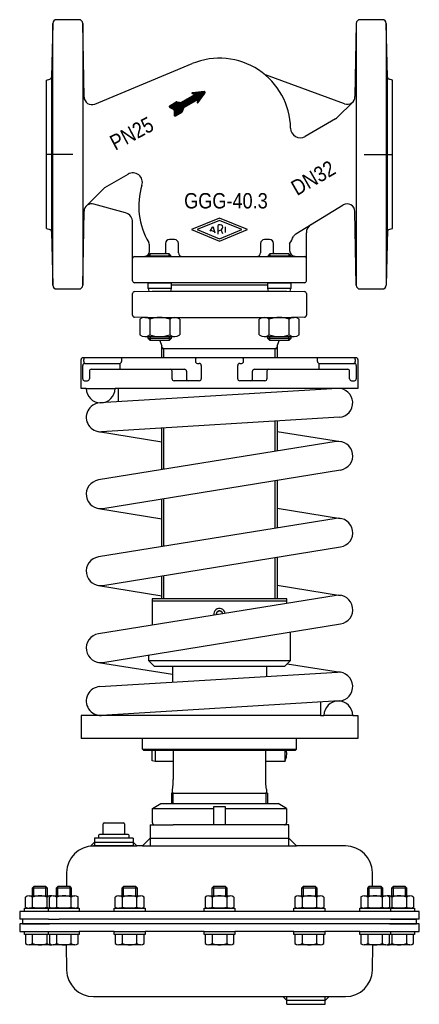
# Model space of a CAD drawing. Extents: x -104 to 104, y -413 to 99.
import ezdxf
from ezdxf.enums import TextEntityAlignment as Align

# ---------------------------------------------------------------- set-up
doc = ezdxf.new("R2010")
doc.units = 0
doc.layers.get('0').update_dxf_attribs({"linetype": 'CONTINUOUS'})

# ---------------------------------------------------------------- blocks, each defined once
blk = doc.blocks.new('*X0')
at = {"color": 7}
for p, q in [((-23.65, 49.04), (-13.11, 59.58)), ((-23.65, 49.32), (-13.78, 59.19)), ((-23.63, 49.62), (-14.45, 58.81)), ((-23.61, 49.92), (-15.12, 58.42)), ((-23.6, 50.23), (-15.79, 58.04)), ((-23.58, 50.53), (-16.46, 57.65)), ((-23.56, 48.85), (-11.43, 60.98)), ((-23.56, 50.83), (-17.13, 57.26)), ((-23.54, 51.13), (-17.79, 56.88)), ((-23.52, 51.44), (-18.46, 56.49)), ((-23.41, 48.72), (-11.11, 61.01)), ((-23.18, 48.66), (-10.8, 61.04)), ((-22.73, 48.83), (-10.49, 61.07)), ((-17.96, 53.32), (-10.17, 61.11)), ((-17.29, 53.7), (-9.86, 61.14)), ((-16.62, 54.09), (-9.54, 61.17)), ((-15.95, 54.48), (-9.23, 61.2)), ((-15.28, 54.86), (-8.91, 61.23)), ((-14.61, 55.25), (-8.6, 61.26)), ((-14.31, 60.36), (-13.94, 60.73)), ((-14.16, 60.23), (-13.63, 60.76)), ((-13.95, 60.15), (-13.31, 60.79)), ((-13.94, 55.63), (-8.29, 61.29)), ((-13.74, 60.08), (-13, 60.82)), ((-13.53, 60.01), (-12.68, 60.85)), ((-13.32, 59.94), (-12.37, 60.89)), ((-13.28, 56.02), (-7.97, 61.32)), ((-13.11, 59.86), (-12.06, 60.92)), ((-12.9, 59.79), (-11.74, 60.95)), ((-12.61, 56.41), (-7.74, 61.27)), ((-11.94, 56.79), (-7.58, 61.15)), ((-11.58, 55.74), (-9.51, 57.81)), ((-11.51, 56.09), (-8.79, 58.81)), ((-11.51, 55.53), (-10.23, 56.8)), ((-11.44, 56.44), (-8.06, 59.82)), ((-11.37, 56.79), (-7.47, 60.69)), ((-11.31, 57.14), (-7.48, 60.97)), ((-26.15, 53.61), (-25.74, 54.02)), ((-26.14, 53.34), (-25.07, 54.41)), ((-26.04, 53.16), (-24.4, 54.79)), ((-25.88, 53.04), (-23.73, 55.18)), ((-25.69, 52.94), (-23.07, 55.57)), ((-25.5, 52.85), (-22.43, 55.92)), ((-25.31, 52.75), (-22.14, 55.92)), ((-25.12, 52.66), (-21.89, 55.89)), ((-24.93, 52.57), (-21.64, 55.86)), ((-24.74, 52.47), (-21.38, 55.83)), ((-24.55, 52.38), (-21.13, 55.8)), ((-24.36, 52.29), (-20.88, 55.77)), ((-24.17, 52.19), (-20.63, 55.74)), ((-23.98, 52.1), (-20.37, 55.71)), ((-23.8, 52.01), (-20.12, 55.68)), ((-23.63, 51.88), (-19.8, 55.72)), ((-23.53, 51.7), (-19.13, 56.1)), ((-22.06, 49.22), (-18.55, 52.72)), ((-21.39, 49.6), (-18.76, 52.23)), ((-20.72, 49.99), (-18.97, 51.74)), ((-20.05, 50.38), (-19.18, 51.24)), ((-11.3, 55.45), (-10.95, 55.8))]:
    blk.add_line(p, q, dxfattribs=at)
blk = doc.blocks.new('DMA160', base_point=(-104, -413.23))
at = {"color": 7}
for p, q in [((-34.87, -311.44), (-30.5, -308.92)), ((-34.87, -311.44), (-3, -311.44)), ((-34.87, -318.92), (-34.87, -311.44)), ((-30.5, -308.92), (-24.9, -308.92)), ((-24.9, -308.92), (-24.05, -308.92)), ((-24.05, -308.92), (24.05, -308.92)), ((-3, -319.92), (-3, -310.42)), ((-3, -310.42), (3, -310.42)), ((3, -310.42), (3, -319.92)), ((3, -311.44), (34.87, -311.44)), ((24.05, -308.92), (24.9, -308.92)), ((24.9, -308.92), (30.5, -308.92)), ((34.87, -311.44), (30.5, -308.92)), ((34.87, -311.44), (34.87, -318.92)), ((-60.5, -324.92), (-60.5, -319.42)), ((-60, -318.92), (-50, -318.92)), ((-49.5, -319.42), (-49.5, -324.92)), ((-36, -319.92), (-33.87, -319.92)), ((-36, -319.92), (-36, -330.92)), ((-33.87, -319.92), (-24.05, -319.92)), ((-3, -319.92), (-24.05, -319.92)), ((3, -319.92), (-3, -319.92)), ((33.87, -319.92), (3, -319.92)), ((36, -319.92), (33.87, -319.92)), ((36, -330.92), (36, -319.92)), ((-63, -326.92), (-65, -326.92)), ((-65, -326.92), (-65, -330.92)), ((-63, -325.42), (-63, -326.92)), ((-47, -326.92), (-63, -326.92)), ((-47.5, -324.92), (-62.5, -324.92)), ((-47, -326.92), (-47, -325.42)), ((-45, -326.92), (-47, -326.92)), ((-45, -326.92), (-45, -330.92)), ((-36, -326.92), (-40, -330.92)), ((-36, -326.92), (36, -326.92)), ((40, -330.92), (36, -326.92)), ((-65, -328.92), (-67, -330.92)), ((-67, -330.92), (-65.58, -330.92)), ((-65.58, -330.92), (-65, -330.92)), ((-45, -330.92), (-65.58, -330.92)), ((-65, -328.92), (-45, -328.92)), ((-65, -330.92), (-45, -330.92)), ((-45, -328.92), (-43, -330.92)), ((-45, -330.92), (-43, -330.92)), ((-40, -330.92), (-43, -330.92)), ((-40, -330.92), (-36, -330.92)), ((-36, -330.92), (36, -330.92)), ((36, -330.92), (40, -330.92)), ((65.58, -330.92), (40, -330.92)), ((-79.58, -344.67), (-79.71, -352.02)), ((79.71, -352.02), (79.58, -344.67)), ((-96.7, -352.02), (-97.5, -352.82)), ((-89.5, -352.82), (-97.5, -352.82)), ((-97.5, -352.82), (-97.5, -356.81)), ((-96.7, -356.81), (-96.7, -352.02)), ((-90.3, -352.02), (-96.7, -352.02)), ((-90.3, -356.81), (-90.3, -352.02)), ((-89.5, -352.82), (-90.3, -352.02)), ((-89.5, -356.81), (-89.5, -352.82)), ((-84.17, -352.02), (-84.97, -352.82)), ((-84.97, -352.82), (-84.97, -356.81)), ((-76.97, -352.82), (-84.97, -352.82)), ((-84.17, -356.81), (-84.17, -352.02)), ((-77.77, -352.02), (-84.17, -352.02)), ((-77.77, -356.81), (-77.77, -352.02)), ((-76.97, -352.82), (-77.77, -352.02)), ((-76.97, -356.81), (-76.97, -352.82)), ((-49.95, -352.02), (-50.75, -352.82)), ((-42.75, -352.82), (-50.75, -352.82)), ((-50.75, -352.82), (-50.75, -356.81)), ((-49.95, -356.81), (-49.95, -352.02)), ((-43.55, -352.02), (-49.95, -352.02)), ((-43.55, -356.81), (-43.55, -352.02)), ((-42.75, -352.82), (-43.55, -352.02)), ((-42.75, -356.81), (-42.75, -352.82)), ((-3.2, -352.02), (-4, -352.82)), ((-4, -352.82), (-4, -356.81)), ((4, -352.82), (-4, -352.82)), ((-3.2, -352.02), (-3.2, -356.81)), ((3.2, -352.02), (-3.2, -352.02)), ((3.2, -352.02), (3.2, -356.81)), ((4, -352.82), (3.2, -352.02)), ((4, -356.81), (4, -352.82)), ((43.55, -352.02), (42.75, -352.82)), ((50.75, -352.82), (42.75, -352.82)), ((42.75, -352.82), (42.75, -356.81)), ((49.95, -352.02), (43.55, -352.02)), ((43.55, -352.02), (43.55, -356.81)), ((50.75, -352.82), (49.95, -352.02)), ((49.95, -352.02), (49.95, -356.81)), ((50.75, -356.81), (50.75, -352.82)), ((77.77, -352.02), (76.97, -352.82)), ((76.97, -352.82), (76.97, -356.81)), ((84.97, -352.82), (76.97, -352.82)), ((77.77, -352.02), (77.77, -356.81)), ((84.17, -352.02), (77.77, -352.02)), ((84.17, -352.02), (84.17, -356.81)), ((84.97, -352.82), (84.17, -352.02)), ((84.97, -356.81), (84.97, -352.82)), ((90.3, -352.02), (89.5, -352.82)), ((97.5, -352.82), (89.5, -352.82)), ((89.5, -352.82), (89.5, -356.81)), ((96.7, -352.02), (90.3, -352.02)), ((90.3, -352.02), (90.3, -356.81)), ((97.5, -352.82), (96.7, -352.02)), ((96.7, -352.02), (96.7, -356.81)), ((97.5, -356.81), (97.5, -352.82)), ((-101.01, -362.65), (-101.01, -357.48)), ((-99.13, -356.81), (-97.5, -356.81)), ((-97.5, -356.81), (-96.7, -356.81)), ((-97.25, -362.65), (-97.25, -357.48)), ((-96.7, -356.81), (-90.3, -356.81)), ((-90.3, -356.81), (-89.5, -356.81)), ((-89.75, -362.65), (-89.75, -357.48)), ((-89.5, -356.81), (-87.87, -356.81)), ((-88.48, -362.65), (-88.48, -357.48)), ((-86.6, -356.81), (-84.97, -356.81)), ((-84.97, -356.81), (-84.17, -356.81)), ((-84.73, -362.65), (-84.73, -357.48)), ((-84.17, -356.81), (-77.77, -356.81)), ((-77.77, -356.81), (-76.97, -356.81)), ((-77.22, -362.65), (-77.22, -357.48)), ((-76.97, -356.81), (-75.34, -356.81)), ((-73.47, -362.65), (-73.47, -357.48)), ((-54.26, -362.65), (-54.26, -357.48)), ((-52.38, -356.81), (-50.75, -356.81)), ((-50.75, -356.81), (-49.95, -356.81)), ((-50.5, -362.65), (-50.5, -357.48)), ((-49.95, -356.81), (-43.55, -356.81)), ((-43.55, -356.81), (-42.75, -356.81)), ((-43, -362.65), (-43, -357.48)), ((-42.75, -356.81), (-41.12, -356.81)), ((-39.24, -362.65), (-39.24, -357.48)), ((-7.51, -357.48), (-7.51, -362.65)), ((-5.63, -356.81), (-4, -356.81)), ((-4, -356.81), (-3.2, -356.81)), ((-3.75, -357.48), (-3.75, -362.65)), ((-3.2, -356.81), (3.2, -356.81)), ((3.2, -356.81), (4, -356.81)), ((3.75, -357.48), (3.75, -362.65)), ((4, -356.81), (5.63, -356.81)), ((7.51, -357.48), (7.51, -362.65)), ((39.24, -357.48), (39.24, -362.65)), ((41.12, -356.81), (42.75, -356.81)), ((42.75, -356.81), (43.55, -356.81)), ((43, -357.48), (43, -362.65)), ((43.55, -356.81), (49.95, -356.81)), ((49.95, -356.81), (50.75, -356.81)), ((50.5, -357.48), (50.5, -362.65)), ((50.75, -356.81), (52.38, -356.81)), ((54.26, -357.48), (54.26, -362.65)), ((73.47, -357.48), (73.47, -362.65)), ((75.34, -356.81), (76.97, -356.81)), ((76.97, -356.81), (77.77, -356.81)), ((77.22, -357.48), (77.22, -362.65)), ((77.77, -356.81), (84.17, -356.81)), ((84.17, -356.81), (84.97, -356.81)), ((84.73, -357.48), (84.73, -362.65)), ((84.97, -356.81), (86.6, -356.81)), ((87.87, -356.81), (89.5, -356.81)), ((88.48, -357.48), (88.48, -362.65)), ((89.5, -356.81), (90.3, -356.81)), ((89.75, -357.48), (89.75, -362.65)), ((90.3, -356.81), (96.7, -356.81)), ((96.7, -356.81), (97.5, -356.81)), ((97.25, -357.48), (97.25, -362.65)), ((97.5, -356.81), (99.13, -356.81)), ((101.01, -357.48), (101.01, -362.65)), ((-101.5, -363.32), (-101.01, -363.32)), ((-101.5, -364.92), (-101.5, -363.32)), ((-101.01, -363.32), (-88.97, -363.32)), ((-89, -363.31), (-99.13, -363.31)), ((-82.96, -363.32), (-89, -363.31)), ((-87.87, -363.31), (-89, -363.31)), ((-88.97, -363.32), (-88.48, -363.32)), ((-88.97, -364.92), (-88.97, -363.32)), ((-88.48, -363.32), (-85.99, -363.32)), ((-75.34, -363.31), (-86.6, -363.31)), ((-85.99, -363.32), (-85.5, -363.32)), ((-85.5, -363.32), (-82.96, -363.32)), ((-84.97, -363.31), (-84.97, -363.32)), ((-84.17, -363.32), (-84.17, -363.31)), ((-82.96, -363.32), (-76.97, -363.32)), ((-77.77, -363.32), (-77.77, -363.31)), ((-76.97, -363.32), (-76.97, -363.31)), ((-76.97, -363.32), (-76.77, -363.32)), ((-76.77, -363.32), (-73.47, -363.32)), ((-73.47, -363.32), (-72.97, -363.32)), ((-72.97, -363.32), (-72.97, -364.92)), ((-54.75, -363.32), (-54.26, -363.32)), ((-54.75, -364.92), (-54.75, -363.32)), ((-54.26, -363.32), (-42.75, -363.32)), ((-41.12, -363.31), (-52.38, -363.31)), ((-50.75, -363.31), (-50.75, -363.32)), ((-49.95, -363.32), (-49.95, -363.31)), ((-43.55, -363.32), (-43.55, -363.31)), ((-42.75, -363.32), (-42.75, -363.31)), ((-42.75, -363.32), (-42.55, -363.32)), ((-42.55, -363.32), (-39.24, -363.32)), ((-39.24, -363.32), (-38.75, -363.32)), ((-38.75, -363.32), (-38.75, -364.92)), ((-8, -363.32), (-7.51, -363.32)), ((-8, -364.92), (-8, -363.32)), ((-7.51, -363.32), (-4.2, -363.32)), ((5.63, -363.31), (-5.63, -363.31)), ((-4.2, -363.32), (-4, -363.32)), ((-4, -363.31), (-4, -363.32)), ((-4, -363.32), (7.51, -363.32)), ((-3.2, -363.31), (-3.2, -363.32)), ((3.2, -363.31), (3.2, -363.32)), ((4, -363.32), (4, -363.31)), ((7.51, -363.32), (8, -363.32)), ((8, -363.32), (8, -364.92)), ((38.75, -363.32), (39.24, -363.32)), ((38.75, -364.92), (38.75, -363.32)), ((39.24, -363.32), (42.55, -363.32)), ((52.38, -363.31), (41.12, -363.31)), ((42.55, -363.32), (42.75, -363.32)), ((42.75, -363.31), (42.75, -363.32)), ((42.75, -363.32), (54.26, -363.32)), ((43.55, -363.31), (43.55, -363.32)), ((49.95, -363.31), (49.95, -363.32)), ((50.75, -363.32), (50.75, -363.31)), ((54.26, -363.32), (54.75, -363.32)), ((54.75, -363.32), (54.75, -364.92)), ((72.97, -363.32), (73.47, -363.32)), ((72.97, -364.92), (72.97, -363.32)), ((73.47, -363.32), (76.77, -363.32)), ((86.6, -363.31), (75.34, -363.31)), ((76.77, -363.32), (76.97, -363.32)), ((76.97, -363.31), (76.97, -363.32)), ((76.97, -363.32), (85.5, -363.32)), ((77.77, -363.31), (77.77, -363.32)), ((84.17, -363.31), (84.17, -363.32)), ((84.97, -363.32), (84.97, -363.31)), ((89, -363.31), (84.97, -363.32)), ((85.5, -363.32), (85.62, -363.32)), ((85.62, -363.32), (85.99, -363.32)), ((85.99, -363.32), (88.48, -363.32)), ((89, -363.31), (87.87, -363.31)), ((88.48, -363.32), (88.97, -363.32)), ((88.97, -363.32), (88.97, -364.92)), ((88.97, -363.32), (101.01, -363.32)), ((99.41, -363.3), (89, -363.31)), ((101.01, -363.32), (101.5, -363.32)), ((101.5, -363.32), (101.5, -364.92)), ((-99.13, -364.92), (-104, -364.92)), ((-104, -364.92), (-104, -368.92)), ((-99.13, -364.92), (-101.5, -364.92)), ((98, -364.91), (-99.13, -364.91)), ((-89, -364.92), (-99.13, -364.92)), ((-88.97, -364.92), (-89, -364.92)), ((-82.95, -364.92), (-89, -364.92)), ((-85.5, -364.92), (-88.97, -364.92)), ((-72.97, -364.92), (-85.5, -364.92)), ((-84.97, -364.92), (-84.97, -364.92)), ((-76.97, -364.92), (-76.97, -364.92)), ((-38.75, -364.92), (-54.75, -364.92)), ((-50.75, -364.92), (-50.75, -364.92)), ((-42.75, -364.92), (-42.75, -364.92)), ((8, -364.92), (-8, -364.92)), ((-4, -364.92), (-4, -364.92)), ((4, -364.92), (4, -364.92)), ((54.75, -364.92), (38.75, -364.92)), ((42.75, -364.92), (42.75, -364.92)), ((50.75, -364.92), (50.75, -364.92)), ((85.5, -364.92), (72.97, -364.92)), ((76.97, -364.92), (76.97, -364.92)), ((84.97, -364.92), (84.97, -364.92)), ((88.97, -364.92), (85.5, -364.92)), ((89, -364.92), (88.97, -364.92)), ((101.5, -364.92), (89, -364.92)), ((104, -364.91), (98, -364.91)), ((104, -368.91), (104, -364.91)), ((-102.5, -368.92), (-104, -368.92)), ((-102.5, -371.42), (-104, -371.42)), ((-104, -371.42), (-104, -375.42)), ((-89, -368.92), (-102.5, -368.92)), ((-102.5, -368.92), (-102.5, -371.42)), ((-86.5, -371.42), (-102.5, -371.42)), ((-102.5, -371.42), (-88.5, -371.42)), ((-89, -368.92), (-83.37, -368.92)), ((-84, -371.42), (-86.5, -371.42)), ((84, -371.42), (-84, -371.42)), ((83.37, -368.92), (-83.37, -368.92)), ((89, -368.92), (83.37, -368.92)), ((86.5, -371.42), (84, -371.42)), ((102.5, -371.42), (86.5, -371.42)), ((88.5, -371.42), (102.5, -371.42)), ((98, -368.91), (89, -368.92)), ((89, -368.92), (102.5, -368.92)), ((90.3, -368.92), (90.3, -368.92)), ((96.7, -368.91), (96.7, -368.92)), ((97.5, -368.92), (97.5, -368.91)), ((104, -368.91), (98, -368.91)), ((102.5, -371.42), (102.5, -368.92)), ((104, -371.42), (102.5, -371.42)), ((104, -375.42), (104, -371.42)), ((-104, -375.42), (-89, -375.42)), ((-101.5, -377.02), (-101.5, -375.42)), ((-101.5, -375.42), (-89, -375.42)), ((-101.01, -377.02), (-101.5, -377.02)), ((-88.97, -377.02), (-101.01, -377.02)), ((-101.01, -377.02), (-101.01, -381.66)), ((-97.25, -381.66), (-97.25, -377.02)), ((-89.75, -381.66), (-89.75, -377.02)), ((-89, -375.42), (-85.5, -375.42)), ((-89, -375.42), (-82.95, -375.42)), ((-88.97, -377.02), (-88.97, -375.42)), ((-88.97, -375.42), (-85.5, -375.42)), ((-88.48, -377.02), (-88.97, -377.02)), ((-85.5, -377.02), (-88.48, -377.02)), ((-88.48, -377.02), (-88.48, -381.66)), ((-85.99, -377.02), (-88.48, -377.02)), ((-85.5, -375.42), (-72.97, -375.42)), ((-76.77, -377.02), (-85.5, -377.02)), ((-76.97, -377.02), (-85.5, -377.02)), ((-84.97, -375.42), (-84.97, -375.42)), ((-84.73, -381.66), (-84.73, -377.02)), ((-77.22, -381.66), (-77.22, -377.02)), ((-76.97, -375.42), (-76.97, -375.42)), ((-76.77, -377.02), (-76.97, -377.02)), ((-72.97, -377.02), (-76.77, -377.02)), ((-73.47, -377.02), (-76.77, -377.02)), ((-73.47, -381.66), (-73.47, -377.02)), ((-72.97, -375.42), (-72.97, -377.02)), ((-54.75, -375.42), (-72.97, -375.42)), ((-54.75, -377.02), (-54.75, -375.42)), ((-54.75, -375.42), (-38.75, -375.42)), ((-54.26, -377.02), (-54.75, -377.02)), ((-42.55, -377.02), (-54.26, -377.02)), ((-42.75, -377.02), (-54.26, -377.02)), ((-54.26, -377.02), (-54.26, -381.66)), ((-50.75, -375.42), (-50.75, -375.42)), ((-50.5, -381.66), (-50.5, -377.02)), ((-43, -381.66), (-43, -377.02)), ((-42.75, -375.42), (-42.75, -375.42)), ((-42.55, -377.02), (-42.75, -377.02)), ((-38.75, -377.02), (-42.55, -377.02)), ((-39.24, -377.02), (-42.55, -377.02)), ((-39.24, -381.66), (-39.24, -377.02)), ((-38.75, -375.42), (-38.75, -377.02)), ((-8, -375.42), (-38.75, -375.42)), ((-8, -377.02), (-8, -375.42)), ((-8, -375.42), (8, -375.42)), ((-4.2, -377.02), (-8, -377.02)), ((-4.2, -377.02), (-7.51, -377.02)), ((-7.51, -377.02), (-7.51, -381.66)), ((-4, -377.02), (-4.2, -377.02)), ((-4, -375.42), (-4, -375.42)), ((7.51, -377.02), (-4, -377.02)), ((-3.75, -377.02), (-3.75, -381.66)), ((3.75, -377.02), (3.75, -381.66)), ((4, -375.42), (4, -375.42)), ((8, -377.02), (7.51, -377.02)), ((7.51, -381.66), (7.51, -377.02)), ((8, -375.42), (8, -377.02)), ((38.75, -375.42), (8, -375.42)), ((38.75, -377.02), (38.75, -375.42)), ((38.75, -375.42), (54.75, -375.42)), ((42.55, -377.02), (38.75, -377.02)), ((42.55, -377.02), (39.24, -377.02)), ((39.24, -377.02), (39.24, -381.66)), ((54.26, -377.02), (42.55, -377.02)), ((42.75, -377.02), (42.55, -377.02)), ((42.75, -375.42), (42.75, -375.42)), ((54.26, -377.02), (42.75, -377.02)), ((43, -377.02), (43, -381.66)), ((50.5, -377.02), (50.5, -381.66)), ((50.75, -375.42), (50.75, -375.42)), ((54.26, -381.66), (54.26, -377.02)), ((54.75, -377.02), (54.26, -377.02)), ((54.75, -375.42), (54.75, -377.02)), ((72.97, -375.42), (54.75, -375.42)), ((72.97, -377.02), (72.97, -375.42)), ((72.97, -375.42), (85.5, -375.42)), ((76.77, -377.02), (72.97, -377.02)), ((76.77, -377.02), (73.47, -377.02)), ((73.47, -377.02), (73.47, -381.66)), ((76.97, -377.02), (76.77, -377.02)), ((76.97, -375.42), (76.97, -375.42)), ((85.5, -377.02), (76.97, -377.02)), ((77.22, -377.02), (77.22, -381.66)), ((84.73, -377.02), (84.73, -381.66)), ((84.97, -375.42), (84.97, -375.42)), ((85.5, -375.42), (88.97, -375.42)), ((85.62, -377.02), (85.5, -377.02)), ((85.99, -377.02), (85.62, -377.02)), ((88.48, -377.02), (85.62, -377.02)), ((88.48, -377.02), (85.99, -377.02)), ((88.97, -377.02), (88.48, -377.02)), ((88.48, -381.66), (88.48, -377.02)), ((88.97, -375.42), (89, -375.42)), ((88.97, -375.42), (88.97, -377.02)), ((101.01, -377.02), (88.97, -377.02)), ((89, -375.42), (104, -375.42)), ((89, -375.42), (101.5, -375.42)), ((89.75, -377.02), (89.75, -381.66)), ((97.25, -377.02), (97.25, -381.66)), ((101.01, -381.66), (101.01, -377.02)), ((101.5, -377.02), (101.01, -377.02)), ((101.5, -375.42), (101.5, -377.02)), ((-87.87, -382.32), (-99.13, -382.32)), ((-75.34, -382.32), (-86.6, -382.32)), ((-79.81, -382.26), (-79.58, -395.48)), ((-41.12, -382.32), (-52.38, -382.32)), ((5.63, -382.32), (-5.63, -382.32)), ((52.38, -382.32), (41.12, -382.32)), ((86.6, -382.32), (75.34, -382.32)), ((79.58, -395.48), (79.81, -382.26)), ((99.13, -382.32), (87.87, -382.32)), ((-65.58, -409.23), (33, -409.23)), ((33, -409.23), (35, -409.23)), ((35, -411.23), (33, -409.23)), ((35, -413.23), (35, -409.23)), ((35, -409.23), (55, -409.23)), ((57, -409.23), (55, -411.23)), ((55, -413.23), (55, -409.23)), ((55, -409.23), (57, -409.23)), ((57, -409.23), (65.58, -409.23)), ((55, -411.23), (35, -411.23)), ((35, -413.23), (55, -413.23))]:
    blk.add_line(p, q, dxfattribs=at)
for centre, radius, start, end in [((-60, -319.42), 0.5, 90, 180), ((-50, -319.42), 0.5, 0, 90), ((-33.87, -318.92), 1, 180, 270), ((33.87, -318.92), 1, 270, 0), ((-62.5, -325.42), 0.5, 90, 180), ((-47.5, -325.42), 0.5, 0, 90), ((-65.58, -344.92), 14, 90, 179), ((65.58, -344.92), 14, 1, 90), ((-99.13, -359.8), 2.99, 51.0528, 128.9472), ((-93.5, -367.76), 10.94, 69.9474, 110.0526), ((-87.87, -359.8), 2.99, 77.7343, 128.9472), ((-86.6, -359.8), 2.99, 51.0528, 128.9472), ((-80.97, -367.76), 10.94, 69.9474, 110.0526), ((-75.34, -359.8), 2.99, 51.0528, 128.9472), ((-52.38, -359.8), 2.99, 51.0528, 128.9472), ((-46.75, -367.76), 10.94, 69.9474, 110.0526), ((-41.12, -359.8), 2.99, 51.0528, 128.9472), ((-5.63, -359.8), 2.99, 51.0528, 128.9472), ((0, -367.76), 10.94, 69.9474, 110.0526), ((5.63, -359.8), 2.99, 51.0528, 128.9472), ((41.12, -359.8), 2.99, 51.0528, 128.9472), ((46.75, -367.76), 10.94, 69.9474, 110.0526), ((52.38, -359.8), 2.99, 51.0528, 128.9472), ((75.34, -359.8), 2.99, 51.0528, 128.9472), ((80.97, -367.76), 10.94, 69.9474, 110.0526), ((86.6, -359.8), 2.99, 51.0528, 128.9472), ((87.87, -359.8), 2.99, 51.0528, 102.2657), ((93.5, -367.76), 10.94, 69.9474, 110.0526), ((99.13, -359.8), 2.99, 51.0528, 128.9472), ((-99.13, -360.33), 2.99, 231.0528, 308.9472), ((-93.5, -352.37), 10.94, 249.9474, 290.0526), ((-87.87, -360.33), 2.99, 231.0528, 282.2657), ((-86.6, -360.33), 2.99, 231.0528, 308.9472), ((-80.97, -352.37), 10.94, 249.9474, 290.0526), ((-75.34, -360.33), 2.99, 231.0528, 308.9472), ((-52.38, -360.33), 2.99, 231.0528, 308.9472), ((-46.75, -352.37), 10.94, 249.9474, 290.0526), ((-41.12, -360.33), 2.99, 231.0528, 308.9472), ((-5.63, -360.33), 2.99, 231.0528, 308.9472), ((0, -352.37), 10.94, 249.9474, 290.0526), ((5.63, -360.33), 2.99, 231.0528, 308.9472), ((41.12, -360.33), 2.99, 231.0528, 308.9472), ((46.75, -352.37), 10.94, 249.9474, 290.0526), ((52.38, -360.33), 2.99, 231.0528, 308.9472), ((75.34, -360.33), 2.99, 231.0528, 308.9472), ((80.97, -352.37), 10.94, 249.9474, 290.0526), ((86.6, -360.33), 2.99, 231.0528, 308.9472), ((87.87, -360.33), 2.99, 257.7343, 308.9472), ((93.5, -352.37), 10.94, 249.9474, 268.2442), ((93.5, -352.37), 10.94, 271.8972, 290.0526), ((99.13, -360.33), 2.99, 231.0528, 265.0561), ((99.13, -360.33), 2.99, 274.9439, 275.3162), ((99.13, -360.33), 2.99, 275.3162, 308.9472), ((87.5, -371.42), 1, 359.9999999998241, 0), ((-99.13, -379.33), 2.99, 231.0528, 308.9472), ((-93.5, -371.37), 10.94, 249.9474, 290.0526), ((-87.87, -379.33), 2.99, 231.0528, 282.2657), ((-86.6, -379.33), 2.99, 231.0528, 308.9472), ((-80.97, -371.37), 10.94, 249.9474, 290.0526), ((-75.34, -379.33), 2.99, 231.0528, 308.9472), ((-52.38, -379.33), 2.99, 231.0528, 308.9472), ((-46.75, -371.37), 10.94, 249.9474, 290.0526), ((-41.12, -379.33), 2.99, 231.0528, 308.9472), ((-5.63, -379.33), 2.99, 231.0528, 308.9472), ((0, -371.37), 10.94, 249.9474, 290.0526), ((5.63, -379.33), 2.99, 231.0528, 308.9472), ((41.12, -379.33), 2.99, 231.0528, 308.9472), ((46.75, -371.37), 10.94, 249.9474, 290.0526), ((52.38, -379.33), 2.99, 231.0528, 308.9472), ((75.34, -379.33), 2.99, 231.0528, 308.9472), ((80.97, -371.37), 10.94, 249.9474, 290.0526), ((86.6, -379.33), 2.99, 231.0528, 308.9472), ((87.87, -379.33), 2.99, 257.7343, 308.9472), ((93.5, -371.37), 10.94, 249.9474, 290.0526), ((99.13, -379.33), 2.99, 231.0528, 308.9472), ((-65.58, -395.23), 14, 181, 270), ((65.58, -395.23), 14, 270, 359)]:
    blk.add_arc(centre, radius, start, end, dxfattribs=at)

msp = doc.modelspace()

# ---------------------------------------------------------------- linework, layer by layer
at = {"color": 7}
for p, q in [((-73.16, 98.66), (-84.75, 98.66)), ((84.75, 98.66), (73.16, 98.66)), ((-86.75, 96.71), (-87.48, 68.71)), ((-86.75, -39.39), (-86.75, 96.71)), ((-71.16, 96.7), (-71.16, -39.37)), ((-70.49, 58.43), (-71.16, 96.7)), ((71.16, 96.7), (70.5, 58.66)), ((71.16, 96.7), (71.16, -39.37)), ((86.75, 96.71), (86.75, -39.39)), ((87.48, 68.71), (86.75, 96.71)), ((-64.96, 54.8), (-14.15, 75.85)), ((-90, 67.3), (-88.22, 67.77)), ((-87.48, 68.71), (-87.48, -11.39)), ((65.13, 54.9), (23.89, 69.91)), ((87.48, -11.39), (87.48, 68.71)), ((90, 67.3), (88.22, 67.77)), ((-19.77, 55.74), (-12.8, 59.76)), ((-18.27, 53.14), (-11.3, 57.16)), ((-14.16, 60.23), (-12.8, 59.76)), ((-8, 61.32), (-14.11, 60.71)), ((-11.3, 57.16), (-11.58, 55.75)), ((-11.13, 55.55), (-7.56, 60.52)), ((-25.91, 53.92), (-22.54, 55.87)), ((-25.88, 53.04), (-23.79, 52)), ((-23.51, 51.52), (-23.66, 49.19)), ((-22.23, 55.93), (-20.08, 55.67)), ((-19.33, 50.91), (-18.48, 52.9)), ((61.47, 47.98), (69.33, 55.83)), ((-22.91, 48.72), (-19.54, 50.67)), ((60.43, 47.18), (44.5, 37.98)), ((-59.68, 11.44), (-47.62, 18.4)), ((-69.32, 1.8), (-59.68, 11.44)), ((-48.85, -1.8), (-65.42, 2.82)), ((39.67, -12.73), (64.41, 2.35)), ((-71.16, -39.37), (-70.49, -0.96)), ((0, -4.47), (-14.5, -10.47)), ((14.5, -10.47), (0, -4.47)), ((71.16, -39.37), (70.49, -0.99)), ((-90, -9.97), (-88.22, -10.45)), ((-45.2, -37.14), (-45.2, -6.62)), ((0, -5.66), (-11.62, -10.47)), ((-4.86, -11.27), (-3.69, -9.26)), ((-2.2, -12.37), (-3.16, -9.32)), ((-0.87, -8.45), (-0.87, -12.92)), ((11.62, -10.47), (0, -5.66)), ((3.12, -11.99), (3.12, -8.96)), ((87.5, -10.64), (90, -9.97)), ((-87.48, -11.39), (-86.75, -39.39)), ((-14.5, -10.47), (0, -16.47)), ((-11.62, -10.47), (0, -15.28)), ((-4.57, -10.79), (-2.42, -11.68)), ((0, -15.28), (11.62, -10.47)), ((0, -16.47), (14.5, -10.47)), ((1.68, -12.59), (0.83, -10.53)), ((45.2, -37.14), (45.2, -12.17)), ((87.5, -10.64), (86.75, -39.39)), ((-36.5, -21.84), (-36.5, -18.45)), ((-28.1, -17.64), (-28.1, -22.47)), ((-23.4, -15.64), (-26.1, -15.64)), ((-21.4, -22.47), (-21.4, -17.64)), ((21.4, -17.64), (21.4, -22.47)), ((26.1, -15.64), (23.4, -15.64)), ((28.1, -22.47), (28.1, -17.64)), ((36.5, -17.75), (36.5, -21.35)), ((-44.23, -24.47), (-38.93, -24.34)), ((-44.23, -24.47), (44.23, -24.47)), ((-36.01, -23.15), (-37.11, -24.25)), ((-25.11, -24.25), (-37.11, -24.25)), ((-37.11, -24.25), (-37.11, -24.47)), ((-36.01, -24.47), (-36.01, -23.15)), ((-26.21, -23.15), (-36.01, -23.15)), ((-26.21, -24.47), (-26.21, -23.15)), ((-25.11, -24.25), (-26.21, -23.15)), ((-25.11, -24.47), (-25.11, -24.25)), ((26.21, -23.15), (25.11, -24.25)), ((37.11, -24.25), (25.11, -24.25)), ((25.11, -24.25), (25.11, -24.47)), ((26.21, -23.15), (26.21, -24.47)), ((36.01, -23.15), (26.21, -23.15)), ((36.01, -23.15), (36.01, -24.47)), ((37.11, -24.25), (36.01, -23.15)), ((37.11, -24.47), (37.11, -24.25)), ((39.42, -24.35), (45.2, -24.5)), ((44.23, -38.14), (-44.23, -38.14)), ((-37.5, -38.32), (-44.23, -38.14)), ((-37.11, -38.14), (-37.11, -38.14)), ((-37.11, -38.15), (-37.11, -38.14)), ((-37.11, -38.15), (-25.11, -38.15)), ((-37.11, -41.15), (-37.11, -38.15)), ((-25.11, -38.14), (-25.11, -38.14)), ((-25.11, -38.15), (-25.11, -38.14)), ((-25.11, -38.15), (-25.11, -41.15)), ((25.11, -39.34), (-25.11, -39.34)), ((25.11, -38.14), (25.11, -38.15)), ((25.11, -38.14), (25.11, -38.14)), ((25.11, -41.15), (25.11, -38.15)), ((25.11, -38.15), (37.11, -38.15)), ((37.11, -38.14), (37.11, -38.15)), ((37.11, -38.14), (37.11, -38.14)), ((37.11, -38.15), (37.11, -41.15)), ((44.23, -38.14), (37.5, -38.32)), ((-84.75, -41.34), (-73.16, -41.34)), ((-45.21, -55.01), (-45.21, -43.66)), ((-44.23, -42.66), (-35, -42.42)), ((-25.11, -41.15), (-37.11, -41.15)), ((-37.11, -41.15), (-36.78, -42.46)), ((-35, -42.42), (35, -42.42)), ((-25.11, -41.15), (-25.44, -42.42)), ((25.44, -42.42), (25.11, -41.15)), ((37.11, -41.15), (25.11, -41.15)), ((35, -42.42), (44.23, -42.66)), ((36.78, -42.46), (37.11, -41.15)), ((45.21, -43.66), (45.21, -55.01)), ((73.16, -41.34), (84.75, -41.34)), ((-37.53, -56.13), (-44.22, -56.01)), ((-38.91, -56.13), (-23.32, -56.13)), ((-37.53, -56.13), (37.53, -56.13)), ((23.32, -56.13), (38.91, -56.13)), ((44.22, -56.01), (37.53, -56.13)), ((-41.5, -57.05), (-41.5, -65.21)), ((-36.31, -57.05), (-36.31, -65.21)), ((-25.92, -57.05), (-25.92, -65.21)), ((-20.72, -57.05), (-20.72, -65.21)), ((20.72, -65.21), (20.72, -57.05)), ((25.92, -65.21), (25.92, -57.05)), ((36.31, -65.21), (36.31, -57.05)), ((41.5, -65.21), (41.5, -57.05)), ((-38.91, -66.13), (-23.32, -66.13)), ((-37.11, -67.05), (-37.11, -66.13)), ((-36.01, -66.13), (-36.01, -68.15)), ((-26.21, -66.13), (-26.21, -68.15)), ((-25.11, -66.13), (-25.11, -67.05)), ((23.32, -66.13), (38.91, -66.13)), ((25.11, -67.05), (25.11, -66.13)), ((26.21, -68.15), (26.21, -66.13)), ((36.01, -68.15), (36.01, -66.13)), ((37.11, -66.13), (37.11, -67.05)), ((-25.11, -67.05), (-37.11, -67.05)), ((-36.01, -68.15), (-37.11, -67.05)), ((-26.21, -68.15), (-36.01, -68.15)), ((-31.11, -68.15), (-30.06, -71.04)), ((-29.94, -71.52), (-29.05, -72.42)), ((-25.11, -67.05), (-26.21, -68.15)), ((37.11, -67.05), (25.11, -67.05)), ((26.21, -68.15), (25.11, -67.05)), ((36.01, -68.15), (26.21, -68.15)), ((29.05, -72.42), (29.94, -71.52)), ((30.06, -71.04), (31.11, -68.15)), ((37.11, -67.05), (36.01, -68.15)), ((30.06, -72.42), (-30.06, -72.42)), ((-30, -77.05), (-30, -72.42)), ((-29.05, -77.05), (-29.05, -72.42)), ((29.05, -77.05), (29.05, -72.42)), ((30, -72.42), (30, -77.05)), ((-72, -93.05), (-72, -78.05)), ((-71.21, -88.05), (-71.21, -81.05)), ((71, -77.05), (-71, -77.05)), ((-70.69, -79.05), (-70.69, -78.05)), ((-70.21, -80.05), (-52, -80.05)), ((-51.64, -83.05), (-51.64, -79.98)), ((-51, -77.05), (-51, -79.05)), ((-12.5, -78.05), (-12.5, -79.05)), ((-11.5, -80.05), (-10.5, -80.05)), ((-9.5, -81.05), (-9.5, -88.05)), ((9.5, -88.05), (9.5, -81.05)), ((10.5, -80.05), (11.5, -80.05)), ((12.5, -79.05), (12.5, -78.05)), ((51, -79.05), (51, -77.05)), ((51.64, -79.98), (51.64, -83.05)), ((52, -80.05), (70.37, -80.05)), ((70.69, -78.05), (70.69, -79.05)), ((71.21, -81.05), (71.21, -88.05)), ((72, -78.05), (72, -93.05)), ((-67.72, -84.05), (-67.72, -88.05)), ((-66.72, -83.05), (-18.18, -83.05)), ((-24.67, -88.05), (-24.67, -84.05)), ((-17.18, -84.05), (-17.18, -88.05)), ((17.18, -88.05), (17.18, -84.05)), ((18.18, -83.05), (66.72, -83.05)), ((24.67, -84.05), (24.67, -88.05)), ((67.72, -88.05), (67.72, -84.05)), ((-70.21, -89.05), (-68.72, -89.05)), ((-10.5, -89.05), (-23.67, -89.05)), ((23.67, -89.05), (10.5, -89.05)), ((68.72, -89.05), (70.21, -89.05)), ((-69.35, -93.05), (-72, -93.05)), ((-69.35, -93.05), (-54.35, -93.05)), ((61.4, -93.06), (-62.3, -100.56)), ((72, -93.05), (-54.35, -93.05)), ((-52.5, -99.97), (-52.5, -93.05)), ((52.5, -93.05), (52.5, -93.6)), ((62.3, -108.03), (-61.4, -115.53)), ((29.05, -125.75), (29.05, -110.05)), ((30, -109.99), (30, -125.6)), ((-63.05, -115.45), (-30, -120.79)), ((-30, -135.3), (-30, -113.63)), ((-29.05, -135.15), (-29.05, -113.57)), ((30, -115.35), (63.04, -120.64)), ((60.65, -120.64), (-63.05, -140.64)), ((-60.65, -155.45), (63.05, -135.45)), ((29.05, -165.75), (29.05, -140.95)), ((30, -140.79), (30, -165.6)), ((-30, -175.3), (-30, -150.49)), ((-29.05, -175.15), (-29.05, -150.34)), ((-63.05, -155.45), (-30, -160.79)), ((30, -155.3), (63.05, -160.64)), ((60.65, -160.64), (-63.05, -180.64)), ((-60.65, -195.45), (63.05, -175.45)), ((29.05, -202.42), (29.05, -180.95)), ((30, -180.79), (30, -202.42)), ((-30, -202.42), (-30, -190.49)), ((-29.05, -202.42), (-29.05, -190.34)), ((-63.05, -195.45), (-30, -200.79)), ((30, -195.3), (63.05, -200.64)), ((60.65, -200.64), (-63.05, -220.64)), ((-31.05, -202.42), (-35, -202.42)), ((-35, -202.42), (-35, -216.11)), ((-35, -203.42), (35, -203.42)), ((35, -202.42), (-31.05, -202.42)), ((35, -204.79), (35, -202.42)), ((0, -208.69), (-1.5, -209.55)), ((-1.5, -209.55), (-1.5, -210.69)), ((1.5, -209.55), (0, -208.69)), ((1.5, -210.21), (1.5, -209.55)), ((-60.65, -235.45), (63.05, -215.45)), ((37, -234.42), (37, -219.66)), ((-63.05, -235.45), (-24.5, -241.68)), ((-37, -231.63), (-37, -234.42)), ((-34, -237.42), (-37, -234.42)), ((-37, -234.42), (37, -234.42)), ((34, -237.42), (37, -234.42)), ((-62.3, -248.06), (61.4, -240.56)), ((-34, -237.42), (34, -237.42)), ((-24.5, -237.42), (-24.5, -245.77)), ((24.5, -237.42), (24.5, -242.8)), ((35.27, -236.15), (63.05, -240.64)), ((62.3, -255.53), (-61.4, -263.03)), ((52.5, -256.13), (52.5, -263.05)), ((-52.5, -263.05), (-72, -263.05)), ((-72, -263.05), (-72, -275.05)), ((-62.3, -263.03), (-62.08, -263.05)), ((-52.5, -262.49), (-52.5, -263.05)), ((52.5, -263.05), (-52.5, -263.05)), ((52.5, -263.05), (54.35, -263.05)), ((69.35, -263.05), (54.35, -263.05)), ((69.35, -263.05), (72, -263.05)), ((72, -263.05), (72, -275.05)), ((72, -275.05), (-72, -275.05)), ((-40, -280.55), (-40, -275.05)), ((40, -280.55), (40, -275.05)), ((-40, -280.55), (-39.5, -281.05)), ((-40, -280.55), (40, -280.55)), ((-39.5, -281.05), (-24.04, -281.05)), ((-35, -286.62), (-35, -281.05)), ((-33.4, -281.05), (-33.4, -287.05)), ((-24.04, -281.05), (24.04, -281.05)), ((-24.04, -281.05), (-24.04, -287.05)), ((24.04, -287.05), (24.04, -281.05)), ((24.04, -281.05), (39.5, -281.05)), ((34, -281.05), (34, -287.05)), ((39.5, -281.05), (40, -280.55)), ((-33.4, -287.05), (-35, -286.62)), ((-24.04, -287.05), (-33.4, -287.05)), ((-24.04, -287.05), (-24.04, -296.42)), ((24.04, -296.42), (24.04, -287.05)), ((34, -287.05), (24.04, -287.05)), ((-24.5, -303.42), (-24.5, -301.42)), ((24.5, -301.42), (24.5, -303.42)), ((-24.05, -303.42), (-24.9, -303.42)), ((-24.9, -303.42), (-24.9, -308.92)), ((-24.05, -303.42), (-24.5, -302.97)), ((-24.05, -303.42), (24.05, -303.42)), ((-24.05, -308.92), (-24.05, -303.42)), ((24.5, -302.97), (24.05, -303.42)), ((24.05, -303.42), (24.05, -308.92)), ((24.9, -303.42), (24.05, -303.42)), ((24.9, -303.42), (24.9, -308.92))]:
    msp.add_line(p, q, dxfattribs=at)
at = {"color": 1}
for p, q in [((-90, -9.97), (-90, 67.3)), ((90, -9.97), (90, 67.3)), ((-76.41, 28.66), (-90, 28.66)), ((75.32, 28.66), (90, 28.66))]:
    msp.add_line(p, q, dxfattribs=at)
at = {"color": 7}
for points in [[(-24.5, -301.42, 0.014289), (-24.36, -300.85), (-24.29, -300.48, 0.019106), (-24.22, -299.72), (-24.2, -299.34, 0.000239), (-24.12, -297.78), (-24.08, -297.1), (-24.04, -296.42)], [(24.5, -301.42, -0.014289), (24.36, -300.85), (24.29, -300.48, -0.019106), (24.22, -299.72), (24.2, -299.34, -0.000239), (24.12, -297.78), (24.08, -297.1), (24.04, -296.42)]]:
    msp.add_lwpolyline(points, format="xyb", dxfattribs=at)
for centre, radius, start, end in [((-84.75, 96.66), 2, 90, 178.5), ((-73.16, 96.66), 2, 1, 90), ((73.16, 96.66), 2, 90, 179), ((84.75, 96.66), 2, 1.5, 90), ((0, 41.66), 37, 0.8837, 112.4914), ((-88.48, 68.74), 1, 285, 358.5), ((88.48, 68.74), 1, 181.5, 255), ((-66.49, 58.5), 4, 181, 292.5), ((-14.08, 60.46), 0.25, 95.7021, 250.9328), ((-7.96, 60.82), 0.5, 323.1986, 94.6027), ((66.5, 58.66), 4, 250, 0), ((-25.66, 53.49), 0.5, 120, 243.6901), ((-24.01, 51.56), 0.5, 356.3099, 63.6901), ((-22.29, 55.44), 0.5, 83.1301, 120), ((-20.02, 56.17), 0.5, 263.1301, 300), ((-18.02, 52.71), 0.5, 120, 156.8699), ((-11.33, 55.7), 0.25, 169.0672, 324.2979), ((-23.16, 49.16), 0.5, 176.3099, 300), ((-19.79, 51.11), 0.5, 300, 336.8699), ((57.93, 51.51), 5, 300, 315), ((42, 42.31), 5, 180.8837, 300), ((-45.12, 14.07), 5, 342.8116, 120), ((-5, 1.66), 37, 162.8116, 210.598), ((-66.49, -1.03), 4, 74.3925, 179), ((66.49, -1.06), 4, 1, 121.3655), ((-50.2, -6.62), 5, 0, 74.3925), ((-3.44, -9.4), 0.29, 17.5167, 149.7521), ((-0.42, -8.45), 0.45, 97.4382, 180), ((0, -11.68), 3.71, 73.9966, 97.4382), ((0.43, -9.26), 1.29, 309.1009, 62.7786), ((50.2, -12.17), 5, 121.3655, 180), ((-88.48, -11.42), 1, 1.5, 75), ((-2.5, -5.14), 6.34, 284.8738, 301.6516), ((-2.3, -5.46), 5.96, 301.6516, 306.4926), ((5, 1.66), 37, 328.359, 334.9266), ((41.23, -15.29), 3, 121.3655, 154.9266), ((88.48, -11.42), 1, 105, 178.5), ((-39, -18.45), 2.5, 0, 30.598), ((-26.1, -17.64), 2, 90, 180), ((-23.4, -17.64), 2, 0, 90), ((23.4, -17.64), 2, 90, 180), ((26.1, -17.64), 2, 0, 90), ((-44.2, -25.47), 1, 91.5, 180), ((-39, -21.84), 2.5, 271.5, 0), ((-30.1, -22.47), 2, 340.3845, 0), ((-19.4, -22.47), 2, 180, 270), ((19.4, -22.47), 2, 270, 0), ((30.1, -22.47), 2, 180, 199.6155), ((39.5, -21.35), 3, 180, 268.5), ((44.2, -25.47), 1, 0, 88.5), ((-84.75, -39.34), 2, 181.5, 270), ((-73.16, -39.34), 2, 270, 359), ((-44.2, -37.14), 1, 180, 268.5), ((-37.52, -39.32), 1, 65.7209, 88.5), ((37.52, -39.32), 1, 91.5, 114.2791), ((44.2, -37.14), 1, 271.5, 0), ((73.16, -39.34), 2, 181, 270), ((84.75, -39.34), 2, 270, 358.5), ((-44.21, -43.66), 1, 91.5, 180), ((44.21, -43.66), 1, 0, 88.5), ((-44.21, -55.01), 1, 180, 269), ((-38.91, -60.26), 4.13, 51.0528, 128.9472), ((-31.11, -71.28), 15.15, 69.9474, 110.0526), ((-31.11, -71.28), 15.15, 69.9474, 110.0526), ((-23.32, -60.26), 4.13, 51.0528, 128.9472), ((23.32, -60.26), 4.13, 51.0528, 128.9472), ((31.11, -71.28), 15.15, 69.9474, 110.0526), ((31.11, -71.28), 15.15, 69.9474, 110.0526), ((38.91, -60.26), 4.13, 51.0528, 128.9472), ((44.21, -55.01), 1, 271, 0), ((-38.91, -62), 4.13, 231.0528, 308.9472), ((-31.11, -50.97), 15.15, 249.9474, 290.0526), ((-31.11, -50.97), 15.15, 249.9474, 290.0526), ((-23.32, -62), 4.13, 231.0528, 308.9472), ((23.32, -62), 4.13, 231.0528, 308.9472), ((31.11, -50.97), 15.15, 249.9474, 290.0526), ((31.11, -50.97), 15.15, 249.9474, 290.0526), ((38.91, -62), 4.13, 231.0528, 308.9472), ((-31.93, -71.72), 2, 339.6655, 20), ((31.93, -71.72), 2, 160, 200.3345), ((-71, -78.05), 1, 90, 180), ((-70.21, -81.05), 1, 90, 180), ((-69.69, -78.05), 1, 90, 180), ((-69.69, -79.05), 1, 180, 270), ((-52, -79.05), 1, 270, 0), ((-11.5, -78.05), 1, 90, 180), ((-11.5, -79.05), 1, 180, 270), ((-10.5, -81.05), 1, 0, 90), ((10.5, -81.05), 1, 90, 180), ((11.5, -78.05), 1, 0, 90), ((11.5, -79.05), 1, 270, 0), ((52, -79.05), 1, 180, 270), ((69.69, -78.05), 1, 0, 90), ((69.69, -79.05), 1, 270, 0), ((70.29, -80.97), 0.922, 354.9229, 84.9229), ((71, -78.05), 1, 0, 90), ((-66.72, -84.05), 1, 90, 180), ((-25.67, -84.05), 1, 0, 90), ((-18.18, -84.05), 1, 0, 90), ((18.18, -84.05), 1, 90, 180), ((25.67, -84.05), 1, 90, 180), ((66.72, -84.05), 1, 0, 90), ((-70.21, -88.05), 1, 180, 270), ((-68.72, -88.05), 1, 270, 0), ((-23.67, -88.05), 1, 180, 270), ((-16.18, -88.05), 1, 180, 270), ((-10.5, -88.05), 1, 270, 0), ((10.5, -88.05), 1, 180, 270), ((16.18, -88.05), 1, 270, 0), ((23.67, -88.05), 1, 270, 0), ((68.72, -88.05), 1, 180, 270), ((70.21, -88.05), 1, 270, 0), ((-61.85, -93.05), 7.5, 180, 0), ((61.85, -100.55), 7.5, 273.4696, 93.4696), ((-61.85, -108.05), 7.5, 93.4696, 273.4696), ((61.85, -128.05), 7.5, 279.1842, 99.1842), ((-61.85, -148.05), 7.5, 99.1842, 279.1842), ((61.85, -168.05), 7.5, 279.1842, 99.1842), ((-61.85, -188.05), 7.5, 99.1842, 279.1842), ((61.85, -208.05), 7.5, 279.1842, 99.1842), ((0, -210.42), 3, 8.5937, 189.7746), ((0, -210.42), 1.73, 8.1615, 190.2069), ((-61.85, -228.05), 7.5, 99.1842, 279.1842), ((61.85, -248.05), 7.5, 273.4696, 93.4696), ((-61.85, -255.55), 7.5, 93.4696, 273.4696), ((61.85, -263.05), 7.5, 0, 180), ((26.5, -283.05), 8.5, 331.9275, 13.609)]:
    msp.add_arc(centre, radius, start, end, dxfattribs=at)

# ---------------------------------------------------------------- block references
for name, p in [('*X0', (0, 0)), ('DMA160', (-104, -413.23))]:
    msp.add_blockref(name, p)

# ---------------------------------------------------------------- texts
at = {"color": 7, "width": 0.88209}
for s, rotation, p in [('PN25', 28, (-58.01, 37.53)), ('DN32', 30, (36.31, 13.84))]:
    msp.add_text(s, height=8, rotation=rotation, dxfattribs=at).set_placement(p, align=Align.TOP_LEFT)
msp.add_text('GGG-40.3', height=8, dxfattribs=at).set_placement((25.12, 0.53), align=Align.RIGHT)

doc.saveas('drawing.dxf')
